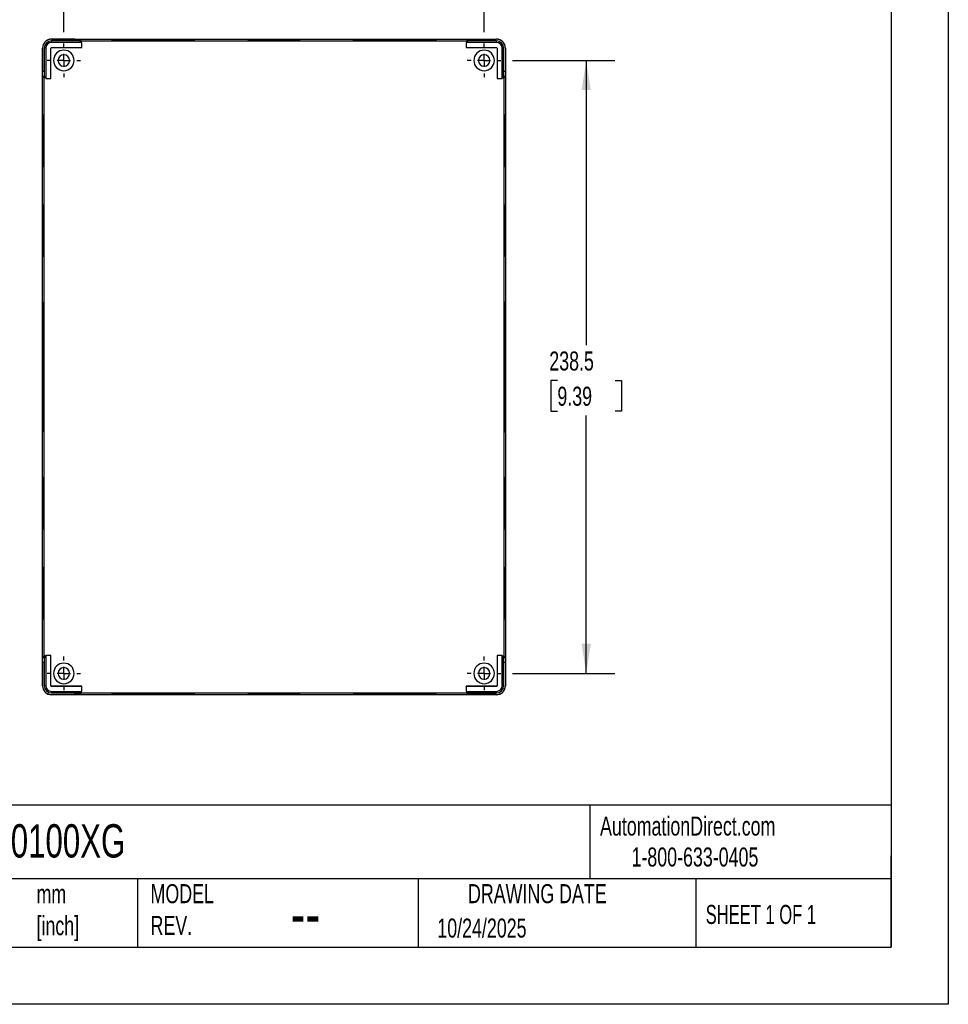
# Model space of a CAD drawing. Header units: millimetres. Extents: x 0 to 978, y 0 to 756.
# Tile 2 of 3: x 617 to 978, y 0 to 383. Entities that reach past the tile are written whole.
import ezdxf

# ---------------------------------------------------------------- set-up
doc = ezdxf.new("R2010")
doc.units = ezdxf.units.MM
doc.header["$LTSCALE"] = 3.5
doc.linetypes.add('CENTERX2', pattern=[20.32, 12.7, -2.54, 2.54, -2.54])
doc.layers.add('CENTER', color=40, linetype='CENTERX2')
doc.layers.add('DIMENSIONS', color=140, linetype='Continuous', lineweight=25)
doc.layers.add('TEXT', color=140, linetype='Continuous', lineweight=25)
doc.styles.add('SLDTEXTSTYLE0', font='TXT', dxfattribs={"width": 0.7})
doc.styles.add('SLDTEXTSTYLE1', font='TXT', dxfattribs={"width": 0.65})
doc.dimstyles.new('SLDDIMSTYLE0', dxfattribs={"dimtxt": 7.553027, "dimasz": 11.557, "dimexe": 0, "dimexo": 0.0625, "dimgap": 1.888257, "dimtad": 0, "dimtih": 1, "dimtoh": 1, "dimdec": 1, "dimrnd": 1e-09, "dimzin": 12, "dimdsep": 46, "dimtxsty": 'SLDTEXTSTYLE0', "dimsah": 1, "dimcen": 0.09, "dimadec": 0, "dimazin": 3, "dimtfac": 1, "dimtdec": 1, "dimtofl": 0, "dimtmove": 0, "dimatfit": 3, "dimfxl": 0, "dimfrac": 2, "dimtolj": 1, "dimtzin": 12, "dimarcsym": 0})

# ---------------------------------------------------------------- blocks, each defined once
blk = doc.blocks.new('_D_9')
at = {"layer": 'DIMENSIONS'}
for p, q in [((633.84, 378.25), (633.84, 411.22)), ((797.34, 378.25), (797.34, 411.22)), ((633.84, 400.11), (697, 400.11)), ((707.24, 400.11), (704.7, 400.11)), ((704.7, 400.11), (704.7, 388.1)), ((729.68, 400.11), (732.22, 400.11)), ((732.22, 400.11), (732.22, 388.1)), ((797.34, 400.11), (739.92, 400.11)), ((704.7, 388.1), (707.24, 388.1)), ((732.22, 388.1), (729.68, 388.1))]:
    blk.add_line(p, q, dxfattribs=at)
for points in [[(633.84, 400.11), (645.4, 398.33), (645.4, 401.89)], [(797.34, 400.11), (785.78, 401.89), (785.78, 398.33)]]:
    blk.add_solid(points, dxfattribs=at)
at = {"layer": 'DIMENSIONS', "char_height": 7.408, "attachment_point": 1, "style": 'SLDTEXTSTYLE0'}
for s, insert in [('163.5', (704.1, 411.35)), ('6.44', (707.24, 397.65))]:
    blk.add_mtext(s, dxfattribs=dict(at, insert=insert))
blk = doc.blocks.new('_D_10')
at = {"layer": 'DIMENSIONS'}
for p, q in [((808.32, 367.26), (848.17, 367.26)), ((837.05, 367.26), (837.05, 256.47)), ((825.83, 242.77), (823.29, 242.77)), ((823.29, 242.77), (823.29, 230.77)), ((848.27, 242.77), (850.81, 242.77)), ((850.81, 242.77), (850.81, 230.77)), ((823.29, 230.77), (825.83, 230.77)), ((850.81, 230.77), (848.27, 230.77)), ((837.05, 128.76), (837.05, 229.08)), ((808.32, 128.76), (848.17, 128.76))]:
    blk.add_line(p, q, dxfattribs=at)
for points in [[(837.05, 367.26), (835.27, 355.71), (838.83, 355.71)], [(837.05, 128.76), (838.83, 140.32), (835.27, 140.32)]]:
    blk.add_solid(points, dxfattribs=at)
at = {"layer": 'DIMENSIONS', "char_height": 7.408, "attachment_point": 1, "style": 'SLDTEXTSTYLE0'}
for s, insert in [('238.5', (822.69, 254.02)), ('9.39', (825.83, 240.32))]:
    blk.add_mtext(s, dxfattribs=dict(at, insert=insert))
blk = doc.blocks.new('SW_CENTERMARKSYMBOL_13')
at = {"layer": 'CENTER', "color": 0}
for p, q in [((0, 5.08), (0, 6.54)), ((-5.08, 0), (-6.54, 0)), ((0, 0), (-2.54, 0)), ((0, 0), (0, 2.54)), ((0, 0), (0, -2.54)), ((0, 0), (2.54, 0)), ((5.08, 0), (6.54, 0)), ((0, -5.08), (0, -6.54))]:
    blk.add_line(p, q, dxfattribs=at)
blk = doc.blocks.new('SW_CENTERMARKSYMBOL_14')
at = {"layer": 'CENTER', "color": 0}
for p, q in [((0, 5.08), (0, 6.54)), ((-5.08, 0), (-6.54, 0)), ((0, 0), (-2.54, 0)), ((0, 0), (0, 2.54)), ((0, 0), (0, -2.54)), ((0, 0), (2.54, 0)), ((5.08, 0), (6.54, 0)), ((0, -5.08), (0, -6.54))]:
    blk.add_line(p, q, dxfattribs=at)
blk = doc.blocks.new('SW_CENTERMARKSYMBOL_15')
at = {"layer": 'CENTER', "color": 0}
for p, q in [((0, 5.08), (0, 6.54)), ((-5.08, 0), (-6.54, 0)), ((0, 0), (-2.54, 0)), ((0, 0), (0, 2.54)), ((0, 0), (0, -2.54)), ((0, 0), (2.54, 0)), ((5.08, 0), (6.54, 0)), ((0, -5.08), (0, -6.54))]:
    blk.add_line(p, q, dxfattribs=at)
blk = doc.blocks.new('SW_CENTERMARKSYMBOL_16')
at = {"layer": 'CENTER', "color": 0}
for p, q in [((0, 5.08), (0, 6.54)), ((-5.08, 0), (-6.54, 0)), ((0, 0), (-2.54, 0)), ((0, 0), (0, 2.54)), ((0, 0), (0, -2.54)), ((0, 0), (2.54, 0)), ((5.08, 0), (6.54, 0)), ((0, -5.08), (0, -6.54))]:
    blk.add_line(p, q, dxfattribs=at)

msp = doc.modelspace()

# ---------------------------------------------------------------- linework, layer by layer
at = {"color": 7, "linetype": 'Continuous'}
for p, q in [((977.91, 755.66), (977.91, 0.01)), ((977.91, 0.01), (0.01, 0.01))]:
    msp.add_line(p, q, dxfattribs=at)
for p, q in [((629.04, 375.51), (629.04, 375.56)), ((629.04, 375.56), (802.14, 375.56)), ((638.06, 375.51), (629.04, 375.51)), ((638.06, 374.86), (638.06, 375.51)), ((640.62, 374.93), (640.06, 375.49)), ((640.06, 375.49), (640.06, 374.85)), ((791.12, 375.49), (790.55, 374.93)), ((791.12, 374.85), (791.12, 375.49)), ((793.12, 375.51), (802.14, 375.51)), ((793.12, 375.51), (793.12, 374.86)), ((802.14, 375.51), (802.14, 375.56)), ((625.54, 123.96), (625.54, 372.06)), ((625.59, 372.06), (625.54, 372.06)), ((625.59, 372.06), (625.59, 363.05)), ((626.84, 372.06), (626.24, 372.06)), ((626.24, 372.06), (626.24, 363.05)), ((626.84, 372.06), (626.84, 360.3)), ((628.81, 360.3), (628.81, 372.06)), ((628.81, 372.06), (628.82, 372.06)), ((628.82, 360.28), (628.82, 372.06)), ((629.04, 374.26), (629.04, 374.86)), ((638.06, 374.86), (629.04, 374.86)), ((640.81, 374.26), (629.04, 374.26)), ((629.04, 372.3), (640.81, 372.3)), ((629.04, 372.3), (629.04, 372.28)), ((629.04, 372.28), (640.82, 372.28)), ((640.62, 374.28), (640.06, 374.85)), ((640.62, 374.28), (640.62, 374.93)), ((640.62, 374.93), (790.55, 374.93)), ((640.82, 374.28), (640.62, 374.28)), ((640.81, 374.26), (640.82, 374.28)), ((640.81, 372.3), (640.81, 374.26)), ((640.81, 372.3), (640.82, 372.28)), ((640.82, 372.28), (640.82, 374.28)), ((668.59, 375.13), (668.59, 375.33)), ((668.59, 375.05), (668.59, 375.08)), ((715.59, 375.04), (715.59, 375.22)), ((762.59, 375.13), (762.59, 375.33)), ((762.59, 375.05), (762.59, 375.08)), ((790.37, 374.26), (790.35, 374.28)), ((790.55, 374.28), (790.35, 374.28)), ((790.35, 374.28), (790.35, 372.28)), ((790.37, 372.3), (790.35, 372.28)), ((790.35, 372.28), (802.14, 372.28)), ((790.37, 374.26), (790.37, 372.3)), ((802.14, 374.26), (790.37, 374.26)), ((790.37, 372.3), (802.14, 372.3)), ((790.55, 374.28), (790.55, 374.93)), ((790.55, 374.28), (791.12, 374.85)), ((802.14, 374.86), (793.12, 374.86)), ((802.14, 374.26), (802.14, 374.86)), ((802.14, 372.3), (802.14, 372.28)), ((802.37, 372.06), (802.35, 372.06)), ((802.35, 372.06), (802.35, 360.28)), ((802.37, 372.06), (802.37, 360.3)), ((804.34, 360.3), (804.34, 372.06)), ((804.34, 372.06), (804.94, 372.06)), ((804.94, 363.05), (804.94, 372.06)), ((805.59, 372.06), (805.59, 363.05)), ((805.59, 372.06), (805.64, 372.06)), ((805.64, 372.06), (805.64, 123.96)), ((625.59, 363.05), (626.24, 363.05)), ((625.61, 361.05), (626.18, 360.48)), ((626.26, 361.05), (625.61, 361.05)), ((626.18, 135.55), (626.18, 360.48)), ((626.82, 360.48), (626.18, 360.48)), ((626.82, 360.48), (626.26, 361.05)), ((626.82, 360.48), (626.82, 360.28)), ((626.84, 360.3), (626.82, 360.28)), ((626.82, 360.28), (628.82, 360.28)), ((626.84, 360.3), (628.81, 360.3)), ((628.81, 360.3), (628.82, 360.28)), ((802.37, 360.3), (802.35, 360.28)), ((802.35, 360.28), (804.35, 360.28)), ((802.37, 360.3), (804.34, 360.3)), ((804.34, 360.3), (804.35, 360.28)), ((804.35, 360.48), (804.92, 361.05)), ((804.35, 360.28), (804.35, 360.48)), ((804.35, 360.48), (805, 360.48)), ((805.57, 361.05), (804.92, 361.05)), ((804.94, 363.05), (805.59, 363.05)), ((805, 360.48), (805.57, 361.05)), ((805, 360.48), (805, 135.55)), ((625.78, 336.01), (625.6, 336.01)), ((626.07, 336.01), (625.89, 336.01)), ((805.1, 336.01), (805.28, 336.01)), ((805.4, 336.01), (805.58, 336.01)), ((625.78, 301.01), (625.6, 301.01)), ((626.07, 301.01), (625.89, 301.01)), ((805.1, 301.01), (805.28, 301.01)), ((805.4, 301.01), (805.58, 301.01)), ((625.82, 248.01), (625.62, 248.01)), ((626.06, 248.01), (625.9, 248.01)), ((805.11, 248.01), (805.28, 248.01)), ((805.35, 248.01), (805.55, 248.01)), ((625.78, 195.01), (625.6, 195.01)), ((626.07, 195.01), (625.89, 195.01)), ((805.1, 195.01), (805.28, 195.01)), ((805.4, 195.01), (805.58, 195.01)), ((625.78, 160.01), (625.6, 160.01)), ((626.07, 160.01), (625.89, 160.01)), ((805.1, 160.01), (805.28, 160.01)), ((805.4, 160.01), (805.58, 160.01)), ((626.18, 135.55), (625.61, 134.98)), ((625.61, 134.98), (626.26, 134.98)), ((626.82, 135.55), (626.18, 135.55)), ((626.82, 135.55), (626.26, 134.98)), ((626.82, 135.75), (626.82, 135.55)), ((626.84, 135.73), (626.82, 135.75)), ((628.82, 135.75), (626.82, 135.75)), ((628.81, 135.73), (626.84, 135.73)), ((626.84, 135.73), (626.84, 123.96)), ((628.81, 135.73), (628.82, 135.75)), ((628.81, 123.96), (628.81, 135.73)), ((628.82, 123.96), (628.82, 135.75)), ((802.37, 135.73), (802.35, 135.75)), ((802.35, 135.75), (802.35, 123.96)), ((804.35, 135.75), (802.35, 135.75)), ((802.37, 135.73), (802.37, 123.96)), ((804.34, 135.73), (802.37, 135.73)), ((804.34, 135.73), (804.35, 135.75)), ((804.34, 123.96), (804.34, 135.73)), ((804.35, 135.55), (804.35, 135.75)), ((804.35, 135.55), (804.92, 134.98)), ((804.35, 135.55), (805, 135.55)), ((804.92, 134.98), (805.57, 134.98)), ((805.57, 134.98), (805, 135.55)), ((625.59, 132.98), (625.59, 123.96)), ((626.24, 132.98), (625.59, 132.98)), ((626.24, 132.98), (626.24, 123.96)), ((804.94, 123.96), (804.94, 132.98)), ((805.59, 132.98), (804.94, 132.98)), ((805.59, 132.98), (805.59, 123.96)), ((625.59, 123.96), (625.54, 123.96)), ((626.84, 123.96), (626.24, 123.96)), ((628.81, 123.96), (628.82, 123.96)), ((629.04, 123.73), (629.04, 123.75)), ((640.82, 123.75), (629.04, 123.75)), ((640.81, 123.73), (629.04, 123.73)), ((640.81, 123.73), (640.82, 123.75)), ((640.81, 121.76), (640.81, 123.73)), ((640.82, 121.75), (640.82, 123.75)), ((790.37, 123.73), (790.35, 123.75)), ((802.14, 123.75), (790.35, 123.75)), ((790.35, 123.75), (790.35, 121.75)), ((790.37, 123.73), (790.37, 121.76)), ((802.14, 123.73), (790.37, 123.73)), ((802.14, 123.73), (802.14, 123.75)), ((802.37, 123.96), (802.35, 123.96)), ((804.34, 123.96), (804.94, 123.96)), ((805.59, 123.96), (805.64, 123.96)), ((629.04, 121.76), (640.81, 121.76)), ((629.04, 121.76), (629.04, 121.16)), ((629.04, 121.16), (638.06, 121.16)), ((629.04, 120.52), (629.04, 120.46)), ((629.04, 120.52), (638.06, 120.52)), ((802.14, 120.46), (629.04, 120.46)), ((638.06, 120.52), (638.06, 121.16)), ((640.62, 121.75), (640.06, 121.18)), ((640.06, 121.18), (640.06, 120.53)), ((640.06, 120.53), (640.62, 121.1)), ((640.62, 121.75), (640.82, 121.75)), ((640.62, 121.75), (640.62, 121.1)), ((790.55, 121.1), (640.62, 121.1)), ((640.81, 121.76), (640.82, 121.75)), ((668.59, 120.98), (668.59, 120.95)), ((668.59, 120.9), (668.59, 120.7)), ((715.59, 120.99), (715.59, 120.81)), ((762.59, 120.98), (762.59, 120.95)), ((762.59, 120.9), (762.59, 120.7)), ((790.37, 121.76), (790.35, 121.75)), ((790.35, 121.75), (790.55, 121.75)), ((790.37, 121.76), (802.14, 121.76)), ((790.55, 121.75), (791.12, 121.18)), ((790.55, 121.75), (790.55, 121.1)), ((790.55, 121.1), (791.12, 120.53)), ((791.12, 120.53), (791.12, 121.18)), ((793.12, 121.16), (802.14, 121.16)), ((793.12, 121.16), (793.12, 120.52)), ((802.14, 120.52), (793.12, 120.52)), ((802.14, 121.76), (802.14, 121.16)), ((802.14, 120.52), (802.14, 120.46))]:
    msp.add_line(p, q)
at = {"flags": 128}
for points in [[(668.59, 375.05), (666.63, 375.05), (664.7, 375.05), (662.83, 375.05), (661.04, 375.06), (659.36, 375.07), (657.81, 375.08), (656.43, 375.09), (655.22, 375.11), (654.2, 375.12), (653.39, 375.14), (652.81, 375.15), (652.46, 375.17), (652.34, 375.19), (652.46, 375.2), (652.81, 375.22), (653.39, 375.24), (654.2, 375.25), (655.22, 375.27), (656.43, 375.28), (657.81, 375.29), (659.36, 375.3), (661.04, 375.31), (662.83, 375.32), (664.7, 375.33), (666.63, 375.33), (668.59, 375.33)], [(657.07, 375.09), (657.81, 375.09), (659.36, 375.1), (661.04, 375.11), (662.83, 375.12), (664.7, 375.13), (666.63, 375.13), (668.59, 375.13)], [(662.17, 375.06), (662.81, 375.06), (664.14, 375.07), (665.57, 375.07), (667.06, 375.08), (668.59, 375.08)], [(668.59, 375.33), (670.55, 375.33), (672.48, 375.33), (674.35, 375.32), (676.14, 375.31), (677.82, 375.3), (679.36, 375.29), (680.75, 375.28), (681.96, 375.27), (682.98, 375.25), (683.78, 375.24), (684.37, 375.22), (684.72, 375.2), (684.84, 375.19), (684.72, 375.17), (684.37, 375.15), (683.78, 375.14), (682.98, 375.12), (681.96, 375.11), (680.75, 375.09), (679.36, 375.08), (677.82, 375.07), (676.14, 375.06), (674.35, 375.05), (672.48, 375.05), (670.55, 375.05), (668.59, 375.05)], [(668.59, 375.13), (670.55, 375.13), (672.48, 375.13), (674.35, 375.12), (676.14, 375.11), (677.82, 375.1), (679.36, 375.09), (680.11, 375.09)], [(668.59, 375.08), (670.12, 375.08), (671.61, 375.07), (673.04, 375.07), (674.36, 375.06), (675.01, 375.06)], [(715.59, 375.04), (714.06, 375.04), (712.57, 375.04), (711.14, 375.05), (709.81, 375.05), (708.62, 375.06), (707.57, 375.07), (706.71, 375.08), (706.05, 375.09), (705.6, 375.11), (705.37, 375.12), (705.37, 375.13), (705.6, 375.15), (706.05, 375.16), (706.71, 375.17), (707.57, 375.18), (708.62, 375.19), (709.81, 375.2), (711.14, 375.21), (712.57, 375.21), (714.06, 375.21), (715.59, 375.22)], [(715.59, 375.22), (717.12, 375.21), (718.61, 375.21), (720.04, 375.21), (721.36, 375.2), (722.56, 375.19), (723.6, 375.18), (724.47, 375.17), (725.13, 375.16), (725.58, 375.15), (725.81, 375.13), (725.81, 375.12), (725.58, 375.11), (725.13, 375.09), (724.47, 375.08), (723.6, 375.07), (722.56, 375.06), (721.36, 375.05), (720.04, 375.05), (718.61, 375.04), (717.12, 375.04), (715.59, 375.04)], [(762.59, 375.05), (760.63, 375.05), (758.7, 375.05), (756.83, 375.05), (755.04, 375.06), (753.36, 375.07), (751.81, 375.08), (750.43, 375.09), (749.22, 375.11), (748.2, 375.12), (747.39, 375.14), (746.81, 375.15), (746.46, 375.17), (746.34, 375.19), (746.46, 375.2), (746.81, 375.22), (747.39, 375.24), (748.2, 375.25), (749.22, 375.27), (750.43, 375.28), (751.81, 375.29), (753.36, 375.3), (755.04, 375.31), (756.83, 375.32), (758.7, 375.33), (760.63, 375.33), (762.59, 375.33)], [(751.07, 375.09), (751.81, 375.09), (753.36, 375.1), (755.04, 375.11), (756.83, 375.12), (758.7, 375.13), (760.63, 375.13), (762.59, 375.13)], [(756.17, 375.06), (756.81, 375.06), (758.14, 375.07), (759.57, 375.07), (761.06, 375.08), (762.59, 375.08)], [(762.59, 375.33), (764.55, 375.33), (766.48, 375.33), (768.35, 375.32), (770.14, 375.31), (771.82, 375.3), (773.36, 375.29), (774.75, 375.28), (775.96, 375.27), (776.98, 375.25), (777.78, 375.24), (778.37, 375.22), (778.72, 375.2), (778.84, 375.19), (778.72, 375.17), (778.37, 375.15), (777.78, 375.14), (776.98, 375.12), (775.96, 375.11), (774.75, 375.09), (773.36, 375.08), (771.82, 375.07), (770.14, 375.06), (768.35, 375.05), (766.48, 375.05), (764.55, 375.05), (762.59, 375.05)], [(762.59, 375.13), (764.55, 375.13), (766.48, 375.13), (768.35, 375.12), (770.14, 375.11), (771.82, 375.1), (773.36, 375.09), (774.11, 375.09)], [(762.59, 375.08), (764.12, 375.08), (765.61, 375.07), (767.04, 375.07), (768.36, 375.06), (769.01, 375.06)], [(625.6, 336.01), (625.6, 337.54), (625.6, 339.03), (625.61, 340.46), (625.61, 341.79), (625.62, 342.98), (625.63, 344.03), (625.64, 344.89), (625.65, 345.55), (625.67, 346.01), (625.68, 346.23), (625.69, 346.23), (625.71, 346.01), (625.72, 345.55), (625.73, 344.89), (625.74, 344.03), (625.75, 342.98), (625.76, 341.79), (625.77, 340.46), (625.77, 339.03), (625.78, 337.54), (625.78, 336.01)], [(625.89, 336.01), (625.9, 337.54), (625.9, 339.03), (625.9, 340.46), (625.91, 341.79), (625.92, 342.98), (625.93, 344.03), (625.94, 344.89), (625.95, 345.55), (625.96, 346.01), (625.98, 346.23), (625.99, 346.23), (626, 346.01), (626.02, 345.55), (626.03, 344.89), (626.04, 344.03), (626.05, 342.98), (626.06, 341.79), (626.06, 340.46), (626.07, 339.03), (626.07, 337.54), (626.07, 336.01)], [(805.28, 336.01), (805.28, 337.54), (805.28, 339.03), (805.27, 340.46), (805.27, 341.79), (805.26, 342.98), (805.25, 344.03), (805.24, 344.89), (805.23, 345.55), (805.21, 346.01), (805.2, 346.23), (805.19, 346.23), (805.17, 346.01), (805.16, 345.55), (805.15, 344.89), (805.14, 344.03), (805.13, 342.98), (805.12, 341.79), (805.11, 340.46), (805.11, 339.03), (805.11, 337.54), (805.1, 336.01)], [(805.58, 336.01), (805.58, 337.54), (805.58, 339.03), (805.57, 340.46), (805.56, 341.79), (805.56, 342.98), (805.55, 344.03), (805.54, 344.89), (805.52, 345.55), (805.51, 346.01), (805.5, 346.23), (805.48, 346.23), (805.47, 346.01), (805.46, 345.55), (805.45, 344.89), (805.43, 344.03), (805.42, 342.98), (805.42, 341.79), (805.41, 340.46), (805.4, 339.03), (805.4, 337.54), (805.4, 336.01)], [(625.78, 336.01), (625.78, 334.49), (625.77, 332.99), (625.77, 331.57), (625.76, 330.24), (625.75, 329.04), (625.74, 328), (625.73, 327.14), (625.72, 326.47), (625.71, 326.02), (625.69, 325.79), (625.68, 325.79), (625.67, 326.02), (625.65, 326.47), (625.64, 327.14), (625.63, 328), (625.62, 329.04), (625.61, 330.24), (625.61, 331.57), (625.6, 332.99), (625.6, 334.49), (625.6, 336.01)], [(626.07, 336.01), (626.07, 334.49), (626.07, 332.99), (626.06, 331.57), (626.06, 330.24), (626.05, 329.04), (626.04, 328), (626.03, 327.14), (626.02, 326.47), (626, 326.02), (625.99, 325.79), (625.98, 325.79), (625.96, 326.02), (625.95, 326.47), (625.94, 327.14), (625.93, 328), (625.92, 329.04), (625.91, 330.24), (625.9, 331.57), (625.9, 332.99), (625.9, 334.49), (625.89, 336.01)], [(805.1, 336.01), (805.11, 334.49), (805.11, 332.99), (805.11, 331.57), (805.12, 330.24), (805.13, 329.04), (805.14, 328), (805.15, 327.14), (805.16, 326.47), (805.17, 326.02), (805.19, 325.79), (805.2, 325.79), (805.21, 326.02), (805.23, 326.47), (805.24, 327.14), (805.25, 328), (805.26, 329.04), (805.27, 330.24), (805.27, 331.57), (805.28, 332.99), (805.28, 334.49), (805.28, 336.01)], [(805.4, 336.01), (805.4, 334.49), (805.4, 332.99), (805.41, 331.57), (805.42, 330.24), (805.42, 329.04), (805.43, 328), (805.45, 327.14), (805.46, 326.47), (805.47, 326.02), (805.48, 325.79), (805.5, 325.79), (805.51, 326.02), (805.52, 326.47), (805.54, 327.14), (805.55, 328), (805.56, 329.04), (805.56, 330.24), (805.57, 331.57), (805.58, 332.99), (805.58, 334.49), (805.58, 336.01)], [(625.6, 301.01), (625.6, 302.54), (625.6, 304.03), (625.61, 305.46), (625.61, 306.79), (625.62, 307.98), (625.63, 309.03), (625.64, 309.89), (625.65, 310.55), (625.67, 311.01), (625.68, 311.23), (625.69, 311.23), (625.71, 311.01), (625.72, 310.55), (625.73, 309.89), (625.74, 309.03), (625.75, 307.98), (625.76, 306.79), (625.77, 305.46), (625.77, 304.03), (625.78, 302.54), (625.78, 301.01)], [(625.89, 301.01), (625.9, 302.54), (625.9, 304.03), (625.9, 305.46), (625.91, 306.79), (625.92, 307.98), (625.93, 309.03), (625.94, 309.89), (625.95, 310.55), (625.96, 311.01), (625.98, 311.23), (625.99, 311.23), (626, 311.01), (626.02, 310.55), (626.03, 309.89), (626.04, 309.03), (626.05, 307.98), (626.06, 306.79), (626.06, 305.46), (626.07, 304.03), (626.07, 302.54), (626.07, 301.01)], [(805.28, 301.01), (805.28, 302.54), (805.28, 304.03), (805.27, 305.46), (805.27, 306.79), (805.26, 307.98), (805.25, 309.03), (805.24, 309.89), (805.23, 310.55), (805.21, 311.01), (805.2, 311.23), (805.19, 311.23), (805.17, 311.01), (805.16, 310.55), (805.15, 309.89), (805.14, 309.03), (805.13, 307.98), (805.12, 306.79), (805.11, 305.46), (805.11, 304.03), (805.11, 302.54), (805.1, 301.01)], [(805.58, 301.01), (805.58, 302.54), (805.58, 304.03), (805.57, 305.46), (805.56, 306.79), (805.56, 307.98), (805.55, 309.03), (805.54, 309.89), (805.52, 310.55), (805.51, 311.01), (805.5, 311.23), (805.48, 311.23), (805.47, 311.01), (805.46, 310.55), (805.45, 309.89), (805.43, 309.03), (805.42, 307.98), (805.42, 306.79), (805.41, 305.46), (805.4, 304.03), (805.4, 302.54), (805.4, 301.01)], [(625.78, 301.01), (625.78, 299.49), (625.77, 297.99), (625.77, 296.57), (625.76, 295.24), (625.75, 294.04), (625.74, 293), (625.73, 292.14), (625.72, 291.47), (625.71, 291.02), (625.69, 290.79), (625.68, 290.79), (625.67, 291.02), (625.65, 291.47), (625.64, 292.14), (625.63, 293), (625.62, 294.04), (625.61, 295.24), (625.61, 296.57), (625.6, 297.99), (625.6, 299.49), (625.6, 301.01)], [(626.07, 301.01), (626.07, 299.49), (626.07, 297.99), (626.06, 296.57), (626.06, 295.24), (626.05, 294.04), (626.04, 293), (626.03, 292.14), (626.02, 291.47), (626, 291.02), (625.99, 290.79), (625.98, 290.79), (625.96, 291.02), (625.95, 291.47), (625.94, 292.14), (625.93, 293), (625.92, 294.04), (625.91, 295.24), (625.9, 296.57), (625.9, 297.99), (625.9, 299.49), (625.89, 301.01)], [(805.1, 301.01), (805.11, 299.49), (805.11, 297.99), (805.11, 296.57), (805.12, 295.24), (805.13, 294.04), (805.14, 293), (805.15, 292.14), (805.16, 291.47), (805.17, 291.02), (805.19, 290.79), (805.2, 290.79), (805.21, 291.02), (805.23, 291.47), (805.24, 292.14), (805.25, 293), (805.26, 294.04), (805.27, 295.24), (805.27, 296.57), (805.28, 297.99), (805.28, 299.49), (805.28, 301.01)], [(805.4, 301.01), (805.4, 299.49), (805.4, 297.99), (805.41, 296.57), (805.42, 295.24), (805.42, 294.04), (805.43, 293), (805.45, 292.14), (805.46, 291.47), (805.47, 291.02), (805.48, 290.79), (805.5, 290.79), (805.51, 291.02), (805.52, 291.47), (805.54, 292.14), (805.55, 293), (805.56, 294.04), (805.56, 295.24), (805.57, 296.57), (805.58, 297.99), (805.58, 299.49), (805.58, 301.01)], [(625.62, 248.01), (625.62, 250.41), (625.63, 252.79), (625.63, 255.13), (625.64, 257.4), (625.65, 259.58), (625.66, 261.66), (625.67, 263.62), (625.68, 265.44), (625.7, 267.1), (625.72, 268.58), (625.73, 269.88), (625.75, 270.98), (625.77, 271.87), (625.79, 272.55), (625.81, 273.01), (625.83, 273.23), (625.85, 273.23), (625.88, 273.01), (625.9, 272.55), (625.92, 271.87), (625.94, 270.98), (625.95, 269.88), (625.97, 268.58), (625.99, 267.1), (626, 265.44), (626.02, 263.62), (626.03, 261.66), (626.04, 259.58), (626.05, 257.4), (626.06, 255.13), (626.06, 252.79), (626.06, 250.41), (626.06, 248.01)], [(805.55, 248.01), (805.55, 250.41), (805.55, 252.79), (805.54, 255.13), (805.54, 257.4), (805.53, 259.58), (805.52, 261.66), (805.51, 263.62), (805.49, 265.44), (805.48, 267.1), (805.46, 268.58), (805.44, 269.88), (805.42, 270.98), (805.41, 271.87), (805.39, 272.55), (805.36, 273.01), (805.34, 273.23), (805.32, 273.23), (805.3, 273.01), (805.28, 272.55), (805.26, 271.87), (805.24, 270.98), (805.22, 269.88), (805.21, 268.58), (805.19, 267.1), (805.17, 265.44), (805.16, 263.62), (805.15, 261.66), (805.14, 259.58), (805.13, 257.4), (805.12, 255.13), (805.12, 252.79), (805.11, 250.41), (805.11, 248.01)], [(625.82, 248.01), (625.82, 250.41), (625.83, 252.79), (625.83, 255.13), (625.84, 257.4), (625.85, 259.58), (625.86, 261.66), (625.87, 263.62), (625.88, 265.44), (625.9, 267.1), (625.92, 268.58), (625.93, 269.88), (625.94, 270.51)], [(805.35, 248.01), (805.35, 250.41), (805.35, 252.79), (805.34, 255.13), (805.34, 257.4), (805.33, 259.58), (805.32, 261.66), (805.31, 263.62), (805.29, 265.44), (805.28, 267.1), (805.26, 268.58), (805.24, 269.88), (805.23, 270.51)], [(625.9, 248.01), (625.9, 249.97), (625.91, 251.9), (625.91, 253.78), (625.92, 255.56), (625.93, 257.24), (625.94, 258.79), (625.95, 260.18), (625.96, 261.39), (625.98, 262.4), (625.99, 263.21), (626.01, 263.79), (626.02, 263.92)], [(805.28, 248.01), (805.27, 249.97), (805.27, 251.9), (805.27, 253.78), (805.26, 255.56), (805.25, 257.24), (805.24, 258.79), (805.23, 260.18), (805.21, 261.39), (805.2, 262.4), (805.18, 263.21), (805.17, 263.79), (805.16, 263.92)], [(626.06, 248.01), (626.06, 245.61), (626.06, 243.23), (626.06, 240.9), (626.05, 238.63), (626.04, 236.44), (626.03, 234.36), (626.02, 232.4), (626, 230.59), (625.99, 228.93), (625.97, 227.44), (625.95, 226.15), (625.94, 225.04), (625.92, 224.15), (625.9, 223.47), (625.88, 223.02), (625.85, 222.79), (625.83, 222.79), (625.81, 223.02), (625.79, 223.47), (625.77, 224.15), (625.75, 225.04), (625.73, 226.15), (625.72, 227.44), (625.7, 228.93), (625.68, 230.59), (625.67, 232.4), (625.66, 234.36), (625.65, 236.44), (625.64, 238.63), (625.63, 240.9), (625.63, 243.23), (625.62, 245.61), (625.62, 248.01)], [(625.94, 225.51), (625.93, 226.15), (625.92, 227.44), (625.9, 228.93), (625.88, 230.59), (625.87, 232.4), (625.86, 234.36), (625.85, 236.44), (625.84, 238.63), (625.83, 240.9), (625.83, 243.23), (625.82, 245.61), (625.82, 248.01)], [(626.02, 232.1), (626.01, 232.23), (625.99, 232.82), (625.98, 233.62), (625.96, 234.64), (625.95, 235.85), (625.94, 237.24), (625.93, 238.78), (625.92, 240.46), (625.91, 242.25), (625.91, 244.12), (625.9, 246.05), (625.9, 248.01)], [(805.11, 248.01), (805.11, 245.61), (805.12, 243.23), (805.12, 240.9), (805.13, 238.63), (805.14, 236.44), (805.15, 234.36), (805.16, 232.4), (805.17, 230.59), (805.19, 228.93), (805.21, 227.44), (805.22, 226.15), (805.24, 225.04), (805.26, 224.15), (805.28, 223.47), (805.3, 223.02), (805.32, 222.79), (805.34, 222.79), (805.36, 223.02), (805.39, 223.47), (805.41, 224.15), (805.42, 225.04), (805.44, 226.15), (805.46, 227.44), (805.48, 228.93), (805.49, 230.59), (805.51, 232.4), (805.52, 234.36), (805.53, 236.44), (805.54, 238.63), (805.54, 240.9), (805.55, 243.23), (805.55, 245.61), (805.55, 248.01)], [(805.16, 232.1), (805.17, 232.23), (805.18, 232.82), (805.2, 233.62), (805.21, 234.64), (805.23, 235.85), (805.24, 237.24), (805.25, 238.78), (805.26, 240.46), (805.27, 242.25), (805.27, 244.12), (805.27, 246.05), (805.28, 248.01)], [(805.23, 225.51), (805.24, 226.15), (805.26, 227.44), (805.28, 228.93), (805.29, 230.59), (805.31, 232.4), (805.32, 234.36), (805.33, 236.44), (805.34, 238.63), (805.34, 240.9), (805.35, 243.23), (805.35, 245.61), (805.35, 248.01)], [(625.6, 195.01), (625.6, 196.54), (625.6, 198.03), (625.61, 199.46), (625.61, 200.79), (625.62, 201.98), (625.63, 203.03), (625.64, 203.89), (625.65, 204.55), (625.67, 205.01), (625.68, 205.23), (625.69, 205.23), (625.71, 205.01), (625.72, 204.55), (625.73, 203.89), (625.74, 203.03), (625.75, 201.98), (625.76, 200.79), (625.77, 199.46), (625.77, 198.03), (625.78, 196.54), (625.78, 195.01)], [(625.89, 195.01), (625.9, 196.54), (625.9, 198.03), (625.9, 199.46), (625.91, 200.79), (625.92, 201.98), (625.93, 203.03), (625.94, 203.89), (625.95, 204.55), (625.96, 205.01), (625.98, 205.23), (625.99, 205.23), (626, 205.01), (626.02, 204.55), (626.03, 203.89), (626.04, 203.03), (626.05, 201.98), (626.06, 200.79), (626.06, 199.46), (626.07, 198.03), (626.07, 196.54), (626.07, 195.01)], [(805.28, 195.01), (805.28, 196.54), (805.28, 198.03), (805.27, 199.46), (805.27, 200.79), (805.26, 201.98), (805.25, 203.03), (805.24, 203.89), (805.23, 204.55), (805.21, 205.01), (805.2, 205.23), (805.19, 205.23), (805.17, 205.01), (805.16, 204.55), (805.15, 203.89), (805.14, 203.03), (805.13, 201.98), (805.12, 200.79), (805.11, 199.46), (805.11, 198.03), (805.11, 196.54), (805.1, 195.01)], [(805.58, 195.01), (805.58, 196.54), (805.58, 198.03), (805.57, 199.46), (805.56, 200.79), (805.56, 201.98), (805.55, 203.03), (805.54, 203.89), (805.52, 204.55), (805.51, 205.01), (805.5, 205.23), (805.48, 205.23), (805.47, 205.01), (805.46, 204.55), (805.45, 203.89), (805.43, 203.03), (805.42, 201.98), (805.42, 200.79), (805.41, 199.46), (805.4, 198.03), (805.4, 196.54), (805.4, 195.01)], [(625.78, 195.01), (625.78, 193.49), (625.77, 191.99), (625.77, 190.57), (625.76, 189.24), (625.75, 188.04), (625.74, 187), (625.73, 186.14), (625.72, 185.47), (625.71, 185.02), (625.69, 184.79), (625.68, 184.79), (625.67, 185.02), (625.65, 185.47), (625.64, 186.14), (625.63, 187), (625.62, 188.04), (625.61, 189.24), (625.61, 190.57), (625.6, 191.99), (625.6, 193.49), (625.6, 195.01)], [(626.07, 195.01), (626.07, 193.49), (626.07, 191.99), (626.06, 190.57), (626.06, 189.24), (626.05, 188.04), (626.04, 187), (626.03, 186.14), (626.02, 185.47), (626, 185.02), (625.99, 184.79), (625.98, 184.79), (625.96, 185.02), (625.95, 185.47), (625.94, 186.14), (625.93, 187), (625.92, 188.04), (625.91, 189.24), (625.9, 190.57), (625.9, 191.99), (625.9, 193.49), (625.89, 195.01)], [(805.1, 195.01), (805.11, 193.49), (805.11, 191.99), (805.11, 190.57), (805.12, 189.24), (805.13, 188.04), (805.14, 187), (805.15, 186.14), (805.16, 185.47), (805.17, 185.02), (805.19, 184.79), (805.2, 184.79), (805.21, 185.02), (805.23, 185.47), (805.24, 186.14), (805.25, 187), (805.26, 188.04), (805.27, 189.24), (805.27, 190.57), (805.28, 191.99), (805.28, 193.49), (805.28, 195.01)], [(805.4, 195.01), (805.4, 193.49), (805.4, 191.99), (805.41, 190.57), (805.42, 189.24), (805.42, 188.04), (805.43, 187), (805.45, 186.14), (805.46, 185.47), (805.47, 185.02), (805.48, 184.79), (805.5, 184.79), (805.51, 185.02), (805.52, 185.47), (805.54, 186.14), (805.55, 187), (805.56, 188.04), (805.56, 189.24), (805.57, 190.57), (805.58, 191.99), (805.58, 193.49), (805.58, 195.01)], [(625.6, 160.01), (625.6, 161.54), (625.6, 163.03), (625.61, 164.46), (625.61, 165.79), (625.62, 166.98), (625.63, 168.03), (625.64, 168.89), (625.65, 169.55), (625.67, 170.01), (625.68, 170.23), (625.69, 170.23), (625.71, 170.01), (625.72, 169.55), (625.73, 168.89), (625.74, 168.03), (625.75, 166.98), (625.76, 165.79), (625.77, 164.46), (625.77, 163.03), (625.78, 161.54), (625.78, 160.01)], [(625.89, 160.01), (625.9, 161.54), (625.9, 163.03), (625.9, 164.46), (625.91, 165.79), (625.92, 166.98), (625.93, 168.03), (625.94, 168.89), (625.95, 169.55), (625.96, 170.01), (625.98, 170.23), (625.99, 170.23), (626, 170.01), (626.02, 169.55), (626.03, 168.89), (626.04, 168.03), (626.05, 166.98), (626.06, 165.79), (626.06, 164.46), (626.07, 163.03), (626.07, 161.54), (626.07, 160.01)], [(805.28, 160.01), (805.28, 161.54), (805.28, 163.03), (805.27, 164.46), (805.27, 165.79), (805.26, 166.98), (805.25, 168.03), (805.24, 168.89), (805.23, 169.55), (805.21, 170.01), (805.2, 170.23), (805.19, 170.23), (805.17, 170.01), (805.16, 169.55), (805.15, 168.89), (805.14, 168.03), (805.13, 166.98), (805.12, 165.79), (805.11, 164.46), (805.11, 163.03), (805.11, 161.54), (805.1, 160.01)], [(805.58, 160.01), (805.58, 161.54), (805.58, 163.03), (805.57, 164.46), (805.56, 165.79), (805.56, 166.98), (805.55, 168.03), (805.54, 168.89), (805.52, 169.55), (805.51, 170.01), (805.5, 170.23), (805.48, 170.23), (805.47, 170.01), (805.46, 169.55), (805.45, 168.89), (805.43, 168.03), (805.42, 166.98), (805.42, 165.79), (805.41, 164.46), (805.4, 163.03), (805.4, 161.54), (805.4, 160.01)], [(625.78, 160.01), (625.78, 158.49), (625.77, 156.99), (625.77, 155.57), (625.76, 154.24), (625.75, 153.04), (625.74, 152), (625.73, 151.14), (625.72, 150.47), (625.71, 150.02), (625.69, 149.79), (625.68, 149.79), (625.67, 150.02), (625.65, 150.47), (625.64, 151.14), (625.63, 152), (625.62, 153.04), (625.61, 154.24), (625.61, 155.57), (625.6, 156.99), (625.6, 158.49), (625.6, 160.01)], [(626.07, 160.01), (626.07, 158.49), (626.07, 156.99), (626.06, 155.57), (626.06, 154.24), (626.05, 153.04), (626.04, 152), (626.03, 151.14), (626.02, 150.47), (626, 150.02), (625.99, 149.79), (625.98, 149.79), (625.96, 150.02), (625.95, 150.47), (625.94, 151.14), (625.93, 152), (625.92, 153.04), (625.91, 154.24), (625.9, 155.57), (625.9, 156.99), (625.9, 158.49), (625.89, 160.01)], [(805.1, 160.01), (805.11, 158.49), (805.11, 156.99), (805.11, 155.57), (805.12, 154.24), (805.13, 153.04), (805.14, 152), (805.15, 151.14), (805.16, 150.47), (805.17, 150.02), (805.19, 149.79), (805.2, 149.79), (805.21, 150.02), (805.23, 150.47), (805.24, 151.14), (805.25, 152), (805.26, 153.04), (805.27, 154.24), (805.27, 155.57), (805.28, 156.99), (805.28, 158.49), (805.28, 160.01)], [(805.4, 160.01), (805.4, 158.49), (805.4, 156.99), (805.41, 155.57), (805.42, 154.24), (805.42, 153.04), (805.43, 152), (805.45, 151.14), (805.46, 150.47), (805.47, 150.02), (805.48, 149.79), (805.5, 149.79), (805.51, 150.02), (805.52, 150.47), (805.54, 151.14), (805.55, 152), (805.56, 153.04), (805.56, 154.24), (805.57, 155.57), (805.58, 156.99), (805.58, 158.49), (805.58, 160.01)], [(668.59, 120.98), (666.63, 120.98), (664.7, 120.98), (662.83, 120.97), (661.04, 120.96), (659.36, 120.95), (657.81, 120.94), (656.43, 120.93), (655.22, 120.92), (654.2, 120.9), (653.39, 120.89), (652.81, 120.87), (652.46, 120.86), (652.34, 120.84), (652.46, 120.82), (652.81, 120.8), (653.39, 120.79), (654.2, 120.77), (655.22, 120.76), (656.43, 120.74), (657.81, 120.73), (659.36, 120.72), (661.04, 120.71), (662.83, 120.71), (664.7, 120.7), (666.63, 120.7), (668.59, 120.7)], [(657.07, 120.94), (657.81, 120.93), (659.36, 120.92), (661.04, 120.91), (662.83, 120.91), (664.7, 120.9), (666.63, 120.9), (668.59, 120.9)], [(662.17, 120.97), (662.81, 120.96), (664.14, 120.96), (665.57, 120.95), (667.06, 120.95), (668.59, 120.95)], [(668.59, 120.7), (670.55, 120.7), (672.48, 120.7), (674.35, 120.71), (676.14, 120.71), (677.82, 120.72), (679.36, 120.73), (680.75, 120.74), (681.96, 120.76), (682.98, 120.77), (683.78, 120.79), (684.37, 120.8), (684.72, 120.82), (684.84, 120.84), (684.72, 120.86), (684.37, 120.87), (683.78, 120.89), (682.98, 120.9), (681.96, 120.92), (680.75, 120.93), (679.36, 120.94), (677.82, 120.95), (676.14, 120.96), (674.35, 120.97), (672.48, 120.98), (670.55, 120.98), (668.59, 120.98)], [(668.59, 120.95), (670.12, 120.95), (671.61, 120.95), (673.04, 120.96), (674.36, 120.96), (675.01, 120.97)], [(668.59, 120.9), (670.55, 120.9), (672.48, 120.9), (674.35, 120.91), (676.14, 120.91), (677.82, 120.92), (679.36, 120.93), (680.11, 120.94)], [(715.59, 120.99), (714.06, 120.99), (712.57, 120.98), (711.14, 120.98), (709.81, 120.97), (708.62, 120.96), (707.57, 120.95), (706.71, 120.94), (706.05, 120.93), (705.6, 120.92), (705.37, 120.91), (705.37, 120.89), (705.6, 120.88), (706.05, 120.87), (706.71, 120.85), (707.57, 120.84), (708.62, 120.83), (709.81, 120.83), (711.14, 120.82), (712.57, 120.81), (714.06, 120.81), (715.59, 120.81)], [(715.59, 120.81), (717.12, 120.81), (718.61, 120.81), (720.04, 120.82), (721.36, 120.83), (722.56, 120.83), (723.6, 120.84), (724.47, 120.85), (725.13, 120.87), (725.58, 120.88), (725.81, 120.89), (725.81, 120.91), (725.58, 120.92), (725.13, 120.93), (724.47, 120.94), (723.6, 120.95), (722.56, 120.96), (721.36, 120.97), (720.04, 120.98), (718.61, 120.98), (717.12, 120.99), (715.59, 120.99)], [(762.59, 120.98), (760.63, 120.98), (758.7, 120.98), (756.83, 120.97), (755.04, 120.96), (753.36, 120.95), (751.81, 120.94), (750.43, 120.93), (749.22, 120.92), (748.2, 120.9), (747.39, 120.89), (746.81, 120.87), (746.46, 120.86), (746.34, 120.84), (746.46, 120.82), (746.81, 120.8), (747.39, 120.79), (748.2, 120.77), (749.22, 120.76), (750.43, 120.74), (751.81, 120.73), (753.36, 120.72), (755.04, 120.71), (756.83, 120.71), (758.7, 120.7), (760.63, 120.7), (762.59, 120.7)], [(751.07, 120.94), (751.81, 120.93), (753.36, 120.92), (755.04, 120.91), (756.83, 120.91), (758.7, 120.9), (760.63, 120.9), (762.59, 120.9)], [(756.17, 120.97), (756.81, 120.96), (758.14, 120.96), (759.57, 120.95), (761.06, 120.95), (762.59, 120.95)], [(762.59, 120.7), (764.55, 120.7), (766.48, 120.7), (768.35, 120.71), (770.14, 120.71), (771.82, 120.72), (773.36, 120.73), (774.75, 120.74), (775.96, 120.76), (776.98, 120.77), (777.78, 120.79), (778.37, 120.8), (778.72, 120.82), (778.84, 120.84), (778.72, 120.86), (778.37, 120.87), (777.78, 120.89), (776.98, 120.9), (775.96, 120.92), (774.75, 120.93), (773.36, 120.94), (771.82, 120.95), (770.14, 120.96), (768.35, 120.97), (766.48, 120.98), (764.55, 120.98), (762.59, 120.98)], [(762.59, 120.95), (764.12, 120.95), (765.61, 120.95), (767.04, 120.96), (768.36, 120.96), (769.01, 120.97)], [(762.59, 120.9), (764.55, 120.9), (766.48, 120.9), (768.35, 120.91), (770.14, 120.91), (771.82, 120.92), (773.36, 120.93), (774.11, 120.94)]]:
    msp.add_lwpolyline(points, dxfattribs=at)
for centre, radius, start, end in [((629.04, 372.06), 3.5, 90, 180), ((629.04, 372.06), 3.45, 90, 180), ((802.14, 372.06), 3.5, 0, 90), ((802.14, 372.06), 3.45, 0, 90), ((629.04, 372.06), 2.8, 90, 180), ((629.04, 372.06), 2.2, 90, 180), ((629.04, 372.06), 0.233, 90, 180), ((629.04, 372.06), 0.215, 90, 180), ((802.14, 372.06), 2.8, 0, 90), ((802.14, 372.06), 2.2, 0, 90), ((802.14, 372.06), 0.233, 0, 90), ((802.14, 372.06), 0.215, 0, 90), ((633.84, 367.26), 4, 90, 270), ((633.84, 367.26), 2.25, 90, 270), ((633.84, 367.26), 4, 270, 90), ((633.84, 367.26), 2.25, 270, 90), ((797.34, 367.26), 4, 90, 270), ((797.34, 367.26), 2.25, 90, 270), ((797.34, 367.26), 4, 270, 90), ((797.34, 367.26), 2.25, 270, 90), ((633.84, 128.76), 4, 90, 270), ((633.84, 128.76), 2.25, 90, 270), ((633.84, 128.76), 4, 270, 90), ((633.84, 128.76), 2.25, 270, 90), ((797.34, 128.76), 4, 90, 270), ((797.34, 128.76), 2.25, 90, 270), ((797.34, 128.76), 4, 270, 90), ((797.34, 128.76), 2.25, 270, 90), ((629.04, 123.96), 3.5, 180, 270), ((629.04, 123.96), 3.45, 180, 270), ((629.04, 123.96), 2.8, 180, 270), ((629.04, 123.96), 2.2, 180, 270), ((629.04, 123.96), 0.233, 180, 270), ((629.04, 123.96), 0.215, 180, 270), ((802.14, 123.96), 0.233, 270, 0), ((802.14, 123.96), 2.2, 270, 0), ((802.14, 123.96), 2.8, 270, 0), ((802.14, 123.96), 0.215, 270, 0), ((802.14, 123.96), 3.5, 270, 0), ((802.14, 123.96), 3.45, 270, 0)]:
    msp.add_arc(centre, radius, start, end)
for points in [[(638.06, 375.51), (638.29, 375.51), (638.54, 375.51), (639.03, 375.51), (639.27, 375.51), (639.66, 375.5), (639.81, 375.5), (640.01, 375.5), (640.05, 375.5), (640.06, 375.49)], [(791.12, 375.49), (791.12, 375.5), (791.17, 375.5), (791.37, 375.5), (791.52, 375.5), (791.91, 375.51), (792.14, 375.51), (792.63, 375.51), (792.89, 375.51), (793.12, 375.51)], [(640.06, 374.85), (640.05, 374.85), (640.01, 374.85), (639.81, 374.85), (639.66, 374.86), (639.27, 374.86), (639.03, 374.86), (638.54, 374.86), (638.29, 374.86), (638.06, 374.86)], [(793.12, 374.86), (792.89, 374.86), (792.63, 374.86), (792.14, 374.86), (791.91, 374.86), (791.52, 374.86), (791.37, 374.85), (791.17, 374.85), (791.12, 374.85), (791.12, 374.85)], [(625.61, 361.05), (625.61, 361.05), (625.6, 361.09), (625.6, 361.29), (625.6, 361.44), (625.59, 361.83), (625.59, 362.07), (625.59, 362.56), (625.59, 362.81), (625.59, 363.05)], [(626.24, 363.05), (626.24, 362.81), (626.24, 362.56), (626.24, 362.07), (626.24, 361.83), (626.25, 361.44), (626.25, 361.29), (626.25, 361.09), (626.25, 361.05), (626.26, 361.05)], [(804.92, 361.05), (804.92, 361.05), (804.93, 361.09), (804.93, 361.29), (804.93, 361.44), (804.94, 361.83), (804.94, 362.07), (804.94, 362.56), (804.94, 362.81), (804.94, 363.05)], [(805.59, 363.05), (805.59, 362.81), (805.59, 362.56), (805.58, 362.07), (805.58, 361.83), (805.58, 361.44), (805.58, 361.29), (805.57, 361.09), (805.57, 361.05), (805.57, 361.05)], [(625.59, 132.98), (625.59, 133.21), (625.59, 133.47), (625.59, 133.96), (625.59, 134.19), (625.6, 134.58), (625.6, 134.74), (625.6, 134.93), (625.61, 134.98), (625.61, 134.98)], [(626.26, 134.98), (626.25, 134.98), (626.25, 134.93), (626.25, 134.74), (626.25, 134.58), (626.24, 134.19), (626.24, 133.96), (626.24, 133.47), (626.24, 133.21), (626.24, 132.98)], [(804.94, 132.98), (804.94, 133.21), (804.94, 133.47), (804.94, 133.96), (804.94, 134.19), (804.93, 134.58), (804.93, 134.74), (804.93, 134.93), (804.92, 134.98), (804.92, 134.98)], [(805.57, 134.98), (805.57, 134.98), (805.57, 134.93), (805.58, 134.74), (805.58, 134.58), (805.58, 134.19), (805.58, 133.96), (805.59, 133.47), (805.59, 133.21), (805.59, 132.98)], [(638.06, 121.16), (638.29, 121.16), (638.54, 121.16), (639.03, 121.16), (639.27, 121.17), (639.66, 121.17), (639.81, 121.17), (640.01, 121.18), (640.05, 121.18), (640.06, 121.18)], [(640.06, 120.53), (640.05, 120.53), (640.01, 120.53), (639.81, 120.52), (639.66, 120.52), (639.27, 120.52), (639.03, 120.52), (638.54, 120.52), (638.29, 120.52), (638.06, 120.52)], [(791.12, 121.18), (791.12, 121.18), (791.17, 121.18), (791.37, 121.17), (791.52, 121.17), (791.91, 121.17), (792.14, 121.16), (792.63, 121.16), (792.89, 121.16), (793.12, 121.16)], [(793.12, 120.52), (792.89, 120.52), (792.63, 120.52), (792.14, 120.52), (791.91, 120.52), (791.52, 120.52), (791.37, 120.52), (791.17, 120.53), (791.12, 120.53), (791.12, 120.53)]]:
    msp.add_open_spline(points, degree=3, knots=[0, 0, 0, 0, 0.25, 0.25, 0.5, 0.5, 0.75, 0.75, 1, 1, 1, 1])
at = {"layer": 'TEXT'}
for p, q in [((955.67, 733.42), (955.67, 22.22)), ((955.67, 77.44), (22.22, 77.44)), ((838.51, 77.44), (838.51, 48.89)), ((955.67, 22.22), (955.67, 57.78)), ((955.67, 48.89), (22.22, 48.89)), ((662.55, 48.89), (662.55, 22.22)), ((771.63, 48.89), (771.63, 22.22)), ((879.72, 48.89), (879.72, 22.22)), ((22.22, 22.22), (955.67, 22.22))]:
    msp.add_line(p, q, dxfattribs=at)

# ---------------------------------------------------------------- block references
at = {"layer": 'CENTER'}
for name, p in [('SW_CENTERMARKSYMBOL_13', (633.84, 367.26)), ('SW_CENTERMARKSYMBOL_14', (797.34, 367.26)), ('SW_CENTERMARKSYMBOL_15', (633.84, 128.76)), ('SW_CENTERMARKSYMBOL_16', (797.34, 128.76))]:
    msp.add_blockref(name, p, dxfattribs=at)

# ---------------------------------------------------------------- texts
at = {"color": 179, "linetype": 'Continuous', "lineweight": 18, "char_height": 7.4083, "attachment_point": 1, "style": 'SLDTEXTSTYLE0'}
for s, insert in [('AutomationDirect.com', (842.43, 73.07)), ('1-800-633-0405', (854.67, 61.03))]:
    msp.add_mtext(s, dxfattribs=dict(at, insert=insert))
at = {"layer": 'TEXT'}
for s, insert, char_height, attachment_point, style in [('ULPCM200100XG', (557.23, 70.08), 12.9646, 1, 'SLDTEXTSTYLE0'), ('MODEL ^JREV.', (667.57, 46.77), 7.4083, 1, 'SLDTEXTSTYLE0'), ('DRAWING DATE', (818.04, 46.77), 7.4083, 2, 'SLDTEXTSTYLE0'), ('mm^J[inch]', (623.22, 46.65), 7.408, 1, 'SLDTEXTSTYLE0'), ('SHEET 1 OF 1', (883.54, 38.68), 7.4083, 1, 'SLDTEXTSTYLE1'), ('--', (722.04, 44.57), 18.521, 1, 'SLDTEXTSTYLE0'), ('10/24/2025', (779.14, 33.38), 7.408, 1, 'SLDTEXTSTYLE0')]:
    msp.add_mtext(s, dxfattribs=dict(at, insert=insert, char_height=char_height, attachment_point=attachment_point, style=style))

# ---------------------------------------------------------------- dimensions: what is measured, and where the dimension line sits
at = {"layer": 'DIMENSIONS'}
dim = msp.add_linear_dim(base=(797.34, 400.11), p1=(633.84, 373.8), p2=(797.34, 373.8), dimstyle='SLDDIMSTYLE0', dxfattribs=at)
dim.commit()
dim.dimension.update_dxf_attribs({"geometry": '_D_9', "text_midpoint": (718.46, 400.11), "dimtype": 160})
dim = msp.add_linear_dim(base=(837.05, 128.76), p1=(803.88, 367.26), p2=(803.88, 128.76), angle=90, dimstyle='SLDDIMSTYLE0', dxfattribs=at)
dim.commit()
dim.dimension.update_dxf_attribs({"geometry": '_D_10', "text_midpoint": (837.05, 242.77), "dimtype": 160})

doc.saveas('drawing.dxf')
